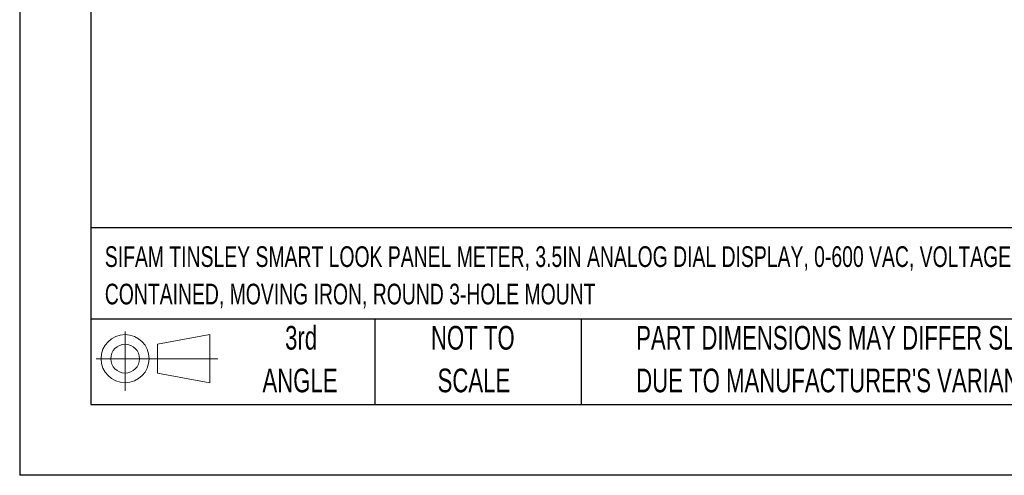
# Model space of a CAD drawing. Header units: millimetres. Extents: x 0 to 489, y 0 to 378.
# Tile 1 of 16: x 0 to 154, y 0 to 71. Entities that reach past the tile are written whole.
import ezdxf

# ---------------------------------------------------------------- set-up
doc = ezdxf.new("R2010")
doc.units = ezdxf.units.MM
doc.header["$LTSCALE"] = 1.75
doc.linetypes.add('CENTERX2', pattern=[20.32, 12.7, -2.54, 2.54, -2.54])
doc.layers.add('SLD-DEFPOINTS', color=7, linetype='Continuous')
doc.layers.add('TEXT', color=140, linetype='Continuous', lineweight=25)
doc.styles.add('SLDTEXTSTYLE0', font='TXT', dxfattribs={"width": 0.7})

# ---------------------------------------------------------------- blocks, each defined once
blk = doc.blocks.new('Block11')
at = {"color": 7, "linetype": 'Continuous', "lineweight": 18}
for p, q in [((4.53, 9.29), (4.53, 0)), ((9.59, 7.29), (17.81, 8.81)), ((17.81, 8.81), (17.81, 1.28)), ((9.59, 2.79), (9.59, 7.29)), ((0, 5.04), (19.03, 5.04)), ((9.59, 2.79), (17.81, 1.28))]:
    blk.add_line(p, q, dxfattribs=at)
for radius in [3.76, 2.25]:
    blk.add_circle((4.53, 5.04), radius, dxfattribs=at)
blk = doc.blocks.new('Block12')
at = {"layer": 'SLD-DEFPOINTS'}
blk.add_blockref('Block11', (0, 0), dxfattribs=at)
blk = doc.blocks.new('SW_NOTE_0')
at = {"layer": 'TEXT', "color": 0, "linetype": 'CENTERX2', "lineweight": 18, "char_height": 3.2375, "attachment_point": 1, "style": 'SLDTEXTSTYLE0'}
for s, insert in [('SIFAM TINSLEY SMART LOOK PANEL METER, 3.5IN ANALOG DIAL DISPLAY, 0-600 VAC, VOLTAGE INPUT, SELF', (0, 4.17)), ('CONTAINED, MOVING IRON, ROUND 3-HOLE MOUNT', (0, -1.69))]:
    blk.add_mtext(s, dxfattribs=dict(at, insert=insert))
blk = doc.blocks.new('SW_NOTE_0_3')
at = {"layer": 'TEXT', "color": 0, "linetype": 'CENTERX2', "lineweight": 18, "char_height": 3.7042, "attachment_point": 1, "style": 'SLDTEXTSTYLE0'}
for s, insert in [('PART DIMENSIONS MAY DIFFER SLIGHTLY', (0, 4.77)), ("DUE TO MANUFACTURER'S VARIANCES", (0, -1.91))]:
    blk.add_mtext(s, dxfattribs=dict(at, insert=insert))
blk = doc.blocks.new('SW_NOTE_0_4')
at = {"layer": 'TEXT', "color": 0, "linetype": 'CENTERX2', "lineweight": 18, "char_height": 3.704, "attachment_point": 2, "style": 'SLDTEXTSTYLE0'}
for s, insert in [('NOT TO', (9.2, 4.77)), ('SCALE', (9.37, -1.91))]:
    blk.add_mtext(s, dxfattribs=dict(at, insert=insert))
blk = doc.blocks.new('SW_NOTE_0_5')
at = {"layer": 'TEXT', "color": 0, "linetype": 'CENTERX2', "lineweight": 18, "char_height": 3.704, "attachment_point": 2, "style": 'SLDTEXTSTYLE0'}
for s, insert in [('3rd', (4.05, 4.77)), ('ANGLE', (3.88, -1.91))]:
    blk.add_mtext(s, dxfattribs=dict(at, insert=insert))

msp = doc.modelspace()

# ---------------------------------------------------------------- linework, layer by layer
at = {"color": 7, "linetype": 'Continuous'}
for p in [(0.004, 377.83), (488.954, 0.005)]:
    msp.add_line(p, (0.004, 0.005), dxfattribs=at)
at = {"layer": 'TEXT'}
for p, q in [((11.112, 366.712), (11.112, 11.112)), ((477.837, 38.721), (11.112, 38.721)), ((477.837, 24.447), (11.112, 24.447)), ((55.562, 24.447), (55.562, 11.112)), ((87.87, 24.447), (87.87, 11.112)), ((11.112, 11.112), (477.837, 11.112))]:
    msp.add_line(p, q, dxfattribs=at)

# ---------------------------------------------------------------- block references
at = {"layer": 'SLD-DEFPOINTS'}
msp.add_blockref('Block12', (11.966, 13.219), dxfattribs=at)
at = {"layer": 'TEXT', "linetype": 'CENTERX2', "lineweight": 18}
for name, p in [('SW_NOTE_0', (13.323, 31.681)), ('SW_NOTE_0_5', (39.983, 18.612)), ('SW_NOTE_0_4', (61.7, 18.612)), ('SW_NOTE_0_3', (96.459, 18.612))]:
    msp.add_blockref(name, p, dxfattribs=at)

doc.saveas('drawing.dxf')
